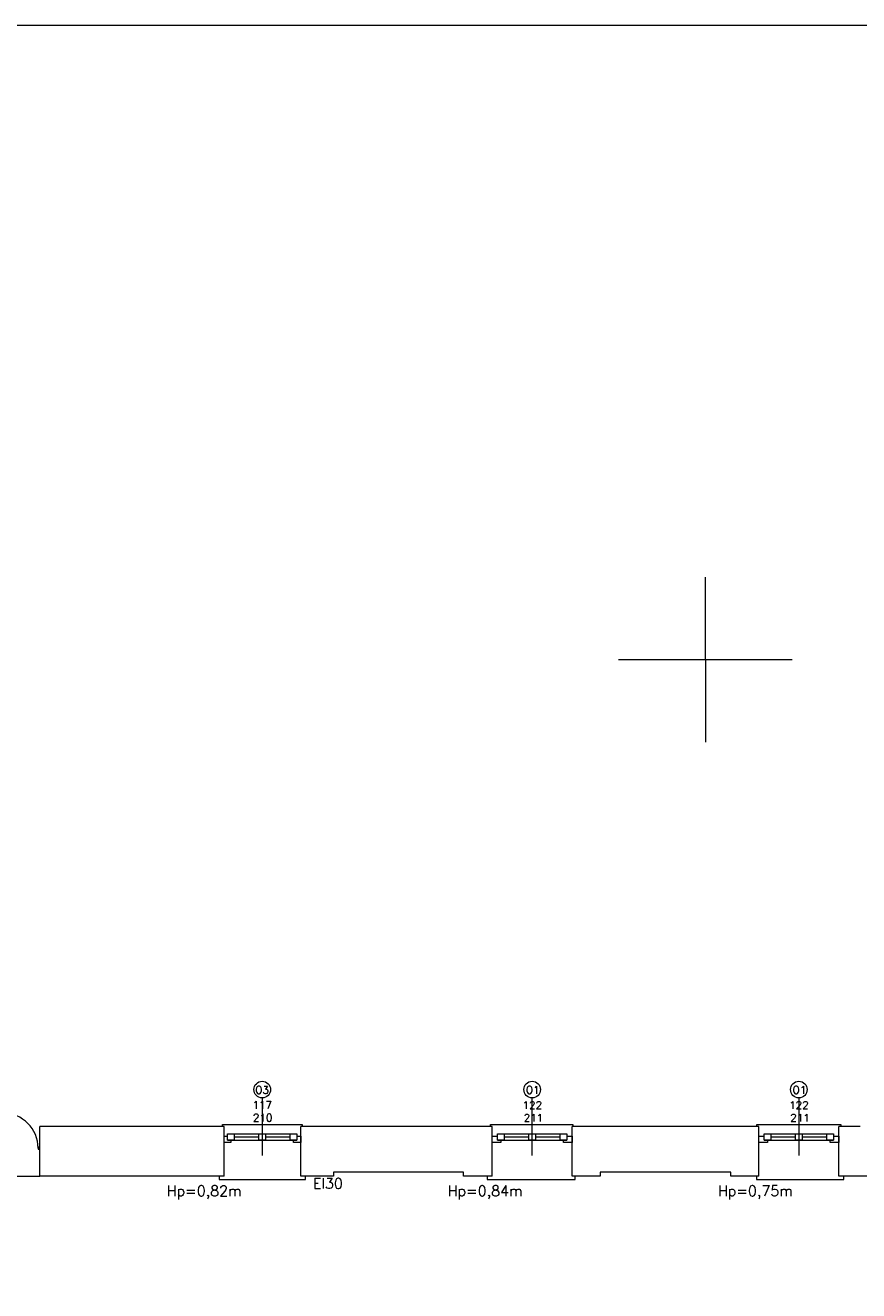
# Model space of a CAD drawing. Header units: millimetres. Extents: x -12354389001 to 271431, y -126469 to 48347.
# Tile 200 of 204: x -68329 to -67054, y 10875 to 12812. Entities that reach past the tile are written whole.
import ezdxf

# ---------------------------------------------------------------- set-up
doc = ezdxf.new("R2010")
doc.units = ezdxf.units.MM
doc.layers.get('0').update_dxf_attribs({"lineweight": 9})
for name, color, linetype, lineweight in [('ei30', 1, 'Continuous', 15), ('IS_Text_Odbiornikow_Therm', 7, 'Continuous', 5), ('LINIE PRZEKROJOWE', 7, 'Continuous', 13), ('OPISY', 255, 'Continuous', 9), ('stolarka', 252, 'Continuous', 9)]:
    doc.layers.add(name, color=color, linetype=linetype, lineweight=lineweight)
doc.styles.add('ROMANS-POTROJNY-0-8-W', font='ROMANT.SHX', dxfattribs={"width": 0.8})

# ---------------------------------------------------------------- blocks, each defined once
blk = doc.blocks.new('ffwefw')
at = {"color": 252, "linetype": 'Continuous', "lineweight": 13}
for p, q in [((-68027.8, 11126.5), (-68027.8, 11129.5)), ((-68027.8, 11129.5), (-67905.8, 11129.5)), ((-67905.8, 11129.5), (-67905.8, 11126.5)), ((-67617.8, 11126.5), (-67617.8, 11129.5)), ((-67617.8, 11129.5), (-67491.7, 11129.5)), ((-67491.7, 11129.5), (-67491.7, 11126.5)), ((-67210.2, 11126.5), (-67210.2, 11129.5)), ((-67210.2, 11129.5), (-67081.8, 11129.5)), ((-67081.8, 11129.5), (-67081.8, 11126.5)), ((-68425.8, 11050.5), (-68306.8, 11050.5)), ((-68027.8, 11050.5), (-68032.8, 11050.5)), ((-68032.8, 11050.5), (-68032.8, 11045.5)), ((-68032.8, 11045.5), (-67905.8, 11045.5)), ((-67905.8, 11045.5), (-67900.8, 11045.5)), ((-67900.8, 11045.5), (-67900.8, 11050.5)), ((-67617.8, 11050.5), (-67622.8, 11050.5)), ((-67622.8, 11050.5), (-67622.8, 11045.5)), ((-67622.8, 11045.5), (-67495.8, 11045.5)), ((-67495.8, 11045.5), (-67487.9, 11045.5)), ((-67487.9, 11045.5), (-67487.9, 11050.5)), ((-67206.8, 11050.5), (-67210.6, 11050.5)), ((-67210.6, 11050.5), (-67210.6, 11045.5)), ((-67210.6, 11045.5), (-67081.8, 11045.5)), ((-67081.8, 11045.5), (-67076.8, 11045.5)), ((-67076.8, 11045.5), (-67076.8, 11050.5))]:
    blk.add_line(p, q, dxfattribs=at)
at = {"layer": 'LINIE PRZEKROJOWE', "color": 252, "linetype": 'Continuous', "lineweight": 13}
for p, q in [((-67288.8, 11840.9), (-67288.8, 11967.1)), ((-67421.5, 11840.9), (-67156, 11840.9)), ((-67288.8, 11840.9), (-67288.8, 11714.7)), ((-68306.8, 11050.5), (-68306.8, 11126.5)), ((-68024.8, 11126.5), (-68306.8, 11126.5)), ((-68024.8, 11050.5), (-68024.8, 11126.5)), ((-67907.8, 11050.5), (-67907.8, 11126.5)), ((-67614.8, 11126.5), (-67907.8, 11126.5)), ((-67614.8, 11050.5), (-67614.8, 11126.5)), ((-67492.8, 11050.5), (-67492.8, 11126.5)), ((-67206.8, 11126.5), (-67492.8, 11126.5)), ((-67206.8, 11050.5), (-67206.8, 11126.5)), ((-67084.8, 11050.5), (-67084.8, 11126.5)), ((-67051.8, 11126.5), (-67084.8, 11126.5)), ((-67084.8, 11050.5), (-67084.8, 11112)), ((-67773.8, 11056.5), (-67857.8, 11056.5)), ((-67857.8, 11056.5), (-67857.8, 11050.5)), ((-67857.8, 11056.5), (-67857.8, 11050.5)), ((-67658.8, 11056.5), (-67857.8, 11056.5)), ((-67773.8, 11056.5), (-67773.8, 11056.5)), ((-67753.8, 11056.5), (-67773.8, 11056.5)), ((-67658.8, 11056.5), (-67753.8, 11056.5)), ((-67753.8, 11056.5), (-67753.8, 11056.5)), ((-67658.8, 11050.5), (-67658.8, 11056.5)), ((-67658.8, 11050.5), (-67658.8, 11056.5)), ((-67249.8, 11056.5), (-67449.8, 11056.5)), ((-67449.8, 11056.5), (-67449.8, 11050.5)), ((-67249.8, 11056.5), (-67449.8, 11056.5)), ((-67449.8, 11056.5), (-67449.8, 11050.5)), ((-67249.8, 11050.5), (-67249.8, 11056.5)), ((-67249.8, 11050.5), (-67249.8, 11056.5)), ((-68262.8, 11050.5), (-68306.8, 11050.5)), ((-68262.8, 11050.5), (-68267.8, 11050.5)), ((-68080.8, 11050.5), (-68262.8, 11050.5)), ((-68262.8, 11050.5), (-68262.8, 11050.5)), ((-68080.8, 11050.5), (-68262.8, 11050.5)), ((-68262.8, 11050.5), (-68262.8, 11050.5)), ((-68024.8, 11050.5), (-68080.8, 11050.5)), ((-68080.8, 11050.5), (-68080.8, 11050.5)), ((-68024.8, 11050.5), (-68080.8, 11050.5)), ((-68080.8, 11050.5), (-68080.8, 11050.5)), ((-67857.8, 11050.5), (-67907.8, 11050.5)), ((-67614.8, 11050.5), (-67658.8, 11050.5)), ((-67614.8, 11050.5), (-67658.8, 11050.5)), ((-67614.8, 11050.5), (-67658.8, 11050.5)), ((-67449.8, 11050.5), (-67492.8, 11050.5)), ((-67206.8, 11050.5), (-67249.8, 11050.5)), ((-67206.8, 11050.5), (-67249.8, 11050.5)), ((-67206.8, 11050.5), (-67242.4, 11050.5)), ((-66975.8, 11050.5), (-67084.8, 11050.5)), ((-66971.8, 11050.5), (-67084.8, 11050.5))]:
    blk.add_line(p, q, dxfattribs=at)
at = {"layer": 'LINIE PRZEKROJOWE'}
blk.add_lwpolyline([(-70616, 12811.5), (-62206, 12811.5), (-62206, 6871.5), (-70616, 6871.5), (-70616, 12811.5)], dxfattribs=at)
at = {"layer": 'OPISY', "color": 252, "linetype": 'Continuous', "lineweight": 13}
for p, q in [((-67966.8, 11170.3), (-67966.8, 11082.2)), ((-67554.5, 11170.3), (-67554.5, 11082.2)), ((-67145.8, 11170.3), (-67145.8, 11082.2))]:
    blk.add_line(p, q, dxfattribs=at)
for centre in [(-67966.8, 11183), (-67553.8, 11183), (-67145.8, 11183)]:
    blk.add_circle(centre, 12.7, dxfattribs=at)
at = {"layer": 'stolarka', "color": 252, "linetype": 'Continuous', "lineweight": 13}
for p, q in [((-68019.8, 11115.5), (-67915.8, 11115.5)), ((-68019.8, 11105.5), (-68019.8, 11115.5)), ((-68019.8, 11115.5), (-68009.8, 11115.5)), ((-68009.8, 11115.5), (-68009.8, 11105.5)), ((-67971.8, 11115.5), (-67961.8, 11115.5)), ((-67971.8, 11105.5), (-67971.8, 11115.5)), ((-67961.8, 11115.5), (-67961.8, 11105.5)), ((-67923.8, 11115.5), (-67913.8, 11115.5)), ((-67923.8, 11105.5), (-67923.8, 11115.5)), ((-67913.8, 11115.5), (-67913.8, 11105.5)), ((-67606.8, 11115.5), (-67502.8, 11115.5)), ((-67606.8, 11115.5), (-67596.8, 11115.5)), ((-67606.8, 11105.5), (-67606.8, 11115.5)), ((-67596.8, 11115.5), (-67596.8, 11105.5)), ((-67558.8, 11115.5), (-67548.8, 11115.5)), ((-67558.8, 11105.5), (-67558.8, 11115.5)), ((-67548.8, 11115.5), (-67548.8, 11105.5)), ((-67510.8, 11115.5), (-67500.8, 11115.5)), ((-67510.8, 11105.5), (-67510.8, 11115.5)), ((-67500.8, 11115.5), (-67500.8, 11105.5)), ((-67198.8, 11115.5), (-67094.8, 11115.5)), ((-67198.8, 11115.5), (-67188.8, 11115.5)), ((-67198.8, 11105.5), (-67198.8, 11115.5)), ((-67188.8, 11115.5), (-67188.8, 11105.5)), ((-67150.8, 11115.5), (-67140.8, 11115.5)), ((-67150.8, 11105.5), (-67150.8, 11115.5)), ((-67140.8, 11115.5), (-67140.8, 11105.5)), ((-67102.8, 11115.5), (-67092.8, 11115.5)), ((-67102.8, 11105.5), (-67102.8, 11115.5)), ((-67092.8, 11115.5), (-67092.8, 11105.5)), ((-68024.8, 11101.9), (-68024.8, 11111.9)), ((-68024.8, 11111.9), (-68019.8, 11111.9)), ((-68014.8, 11101.9), (-68024.8, 11101.9)), ((-68019.8, 11105.5), (-67913.8, 11105.5)), ((-68009.8, 11105.5), (-68019.8, 11105.5)), ((-68014.8, 11105.5), (-68014.8, 11101.9)), ((-68009.8, 11110.5), (-67971.8, 11110.5)), ((-67961.8, 11105.5), (-67971.8, 11105.5)), ((-67961.8, 11110.5), (-67923.8, 11110.5)), ((-67913.8, 11105.5), (-67923.8, 11105.5)), ((-67918.8, 11101.9), (-67918.8, 11105.5)), ((-67907.8, 11101.9), (-67918.8, 11101.9)), ((-67913.8, 11111.9), (-67907.8, 11111.9)), ((-67907.8, 11111.9), (-67907.8, 11101.9)), ((-67614.8, 11111.9), (-67606.8, 11111.9)), ((-67614.8, 11101.9), (-67614.8, 11111.9)), ((-67601.8, 11101.9), (-67614.8, 11101.9)), ((-67606.8, 11105.5), (-67500.8, 11105.5)), ((-67596.8, 11105.5), (-67606.8, 11105.5)), ((-67601.8, 11105.5), (-67601.8, 11101.9)), ((-67596.8, 11110.5), (-67558.8, 11110.5)), ((-67548.8, 11105.5), (-67558.8, 11105.5)), ((-67548.8, 11110.5), (-67510.8, 11110.5)), ((-67500.8, 11105.5), (-67510.8, 11105.5)), ((-67505.8, 11101.9), (-67505.8, 11105.5)), ((-67492.8, 11101.9), (-67505.8, 11101.9)), ((-67500.8, 11111.9), (-67492.8, 11111.9)), ((-67492.8, 11111.9), (-67492.8, 11101.9)), ((-67206.8, 11101.9), (-67206.8, 11111.9)), ((-67206.8, 11111.9), (-67198.8, 11111.9)), ((-67193.8, 11101.9), (-67206.8, 11101.9)), ((-67198.8, 11105.5), (-67092.8, 11105.5)), ((-67188.8, 11105.5), (-67198.8, 11105.5)), ((-67193.8, 11105.5), (-67193.8, 11101.9)), ((-67188.8, 11110.5), (-67150.8, 11110.5)), ((-67140.8, 11105.5), (-67150.8, 11105.5)), ((-67140.8, 11110.5), (-67102.8, 11110.5)), ((-67092.8, 11105.5), (-67102.8, 11105.5)), ((-67097.8, 11101.9), (-67097.8, 11105.5)), ((-67084.8, 11101.9), (-67097.8, 11101.9)), ((-67092.8, 11111.9), (-67084.8, 11111.9)), ((-67084.8, 11111.9), (-67084.8, 11101.9))]:
    blk.add_line(p, q, dxfattribs=at)
at = {"layer": 'stolarka', "color": 252, "linetype": 'Continuous', "lineweight": 13, "transparency": 33554684}
blk.add_lwpolyline([(-68309.6, 11091.8), (-68306.8, 11091.8), (-68306.8, 11094.7), (-68309.6, 11094.7)], close=True, dxfattribs=at)
blk.add_arc((-68363.4, 11093.3), 53.8, 0, 90, dxfattribs=at)
at = {"layer": 'ei30', "color": 252, "linetype": 'Continuous', "lineweight": 13, "style": 'ROMANS-POTROJNY-0-8-W'}
blk.add_text('EI30', height=16, dxfattribs=at).set_placement((-67889.3, 11031.4))
at = {"layer": 'OPISY', "color": 252, "linetype": 'Continuous', "lineweight": 13, "style": 'ROMANS-POTROJNY-0-8-W'}
for s, p in [('O3', (-67977.4, 11176.7)), ('O1', (-67563.3, 11176.7)), ('O1', (-67155.3, 11176.7))]:
    blk.add_text(s, height=11.57, dxfattribs=at).set_placement(p)
at = {"layer": 'OPISY', "color": 252, "linetype": 'Continuous', "lineweight": 13, "ltscale": 0.15, "style": 'ROMANS-POTROJNY-0-8-W'}
for s, p in [('Hp=0,82m', (-68112.9, 11020)), ('Hp=0,84m', (-67683.1, 11020)), ('Hp=0,75m', (-67269.6, 11020))]:
    blk.add_text(s, height=16, dxfattribs=at).set_placement(p)
at = {"layer": 'stolarka', "color": 252, "linetype": 'Continuous', "lineweight": 13, "style": 'ROMANS-POTROJNY-0-8-W'}
for s, p in [('117', (-67981.7, 11153.6)), ('122', (-67568.4, 11153.4)), ('122', (-67160.6, 11153.4)), ('210', (-67981, 11134.2)), ('211', (-67566.7, 11134)), ('211', (-67158.9, 11134))]:
    blk.add_text(s, height=11.57, dxfattribs=at).set_placement(p)

msp = doc.modelspace()

# ---------------------------------------------------------------- block references
at = {"layer": 'IS_Text_Odbiornikow_Therm', "color": 7, "ltscale": 0.5}
msp.add_blockref('ffwefw', (0, 0), dxfattribs=at)

doc.saveas('drawing.dxf')
